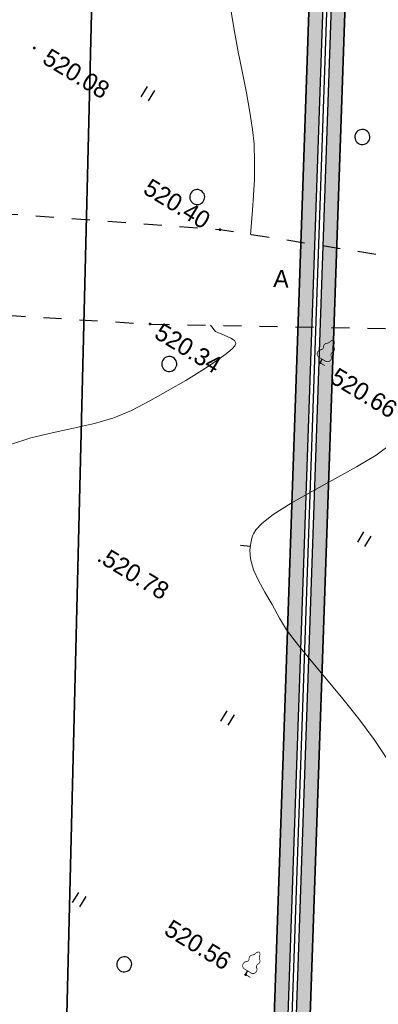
# Model space of a CAD drawing. Header units: millimetres. Extents: x 0 to 1576219, y -334896 to 156638.
# Tile 40 of 63: x 466036 to 483954, y -74508 to -25388. Entities that reach past the tile are written whole.
import ezdxf
from ezdxf import colors
from ezdxf.entities.mleader import LeaderData, LeaderLine
from ezdxf.math import Vec2, Vec3

# ---------------------------------------------------------------- set-up
doc = ezdxf.new("R2010")
doc.units = ezdxf.units.MM
doc.linetypes.add('Д_ТРОТ_ТРУБА', pattern=[3, 1.5, -1.5])
doc.linetypes.add('ДОРОГИ_СТРОЯЩ', pattern=[9, 8, -1])
for name, color, linetype in [('(004) Точки рельефа', 7, 'Continuous'), ('(022) Возд. Линии', 7, 'Continuous'), ('(025) Дорога', 7, 'Continuous'), ('(031) Горизонтали', 42, 'Continuous'), ('(036) Растительность', 7, 'Continuous'), ('(038) Деревья', 7, 'Continuous'), ('GLUXOY OG', 7, 'Continuous')]:
    doc.layers.add(name, color=color, linetype=linetype)
doc.layers.add('(042) Бергштрих', color=32, linetype='Continuous', lineweight=30)
doc.layers.add('К1', color=7, linetype='Continuous', lineweight=40, true_color=0x076e4b)
doc.styles.add('BM-431', font='txt')
doc.styles.add('D-431', font='txt')
doc.styles.add('GOST', font='isocpeur.ttf')
doc.linetypes.add('ОГРАДА_ГЛИН', pattern='A,4,["|",Standard,S=0.8,R=0,X=0,Y=-0.8],0.5,["|",Standard,S=0.8,R=0,X=0,Y=-0.8],3.5', length=8)

# ---------------------------------------------------------------- blocks, each defined once
blk = doc.blocks.new('d')
at = {"layer": '(038) Деревья'}
blk.add_ellipse((0, 0), major_axis=(0.265, 0.265), ratio=1, start_param=5.497787, end_param=11.780972, dxfattribs=at)
blk = doc.blocks.new('I04010')
for p, q in [((-0.412273, 0.007146), (-0.412273, 1.207146)), ((0.387727, 1.207146), (0.387727, 0.007146))]:
    blk.add_line(p, q)
blk = doc.blocks.new('karagach-flat-49')
at = {"layer": '(038) Деревья', "const_width": 0.0375}
for points in [[(-0.208, 1.009, 0.430853), (-0.255, 0.753, 0.548276)], [(-0.208, 1.009, 0.181567), (-0.117, 1.159, 0.303004)], [(0, 1.312, 0.246034), (-0.117, 1.159, 0.489079)], [(0, 1.312, -0.246034), (0.117, 1.159, -0.489079)], [(0.208, 1.009, -0.181567), (0.117, 1.159, -0.303004)], [(0.208, 1.009, -0.430853), (0.255, 0.753, -0.548276)], [(-0.315, 0.559, 0.626949), (-0.218, 0.206, 0.702465)], [(-0.315, 0.559, 0.383603), (-0.255, 0.753, 0.352912)], [(0.315, 0.559, -0.626949), (0.218, 0.206, -0.702465)], [(0.315, 0.559, -0.383603), (0.255, 0.753, -0.352912)]]:
    blk.add_lwpolyline(points, format="xyb", dxfattribs=at)
for points in [[(0, 0.206), (-0.218, 0.206)], [(0, 0), (0, 0.206)], [(0, 0.206), (0.218, 0.206)], [(0, 0), (0.281, 0)]]:
    blk.add_lwpolyline(points, dxfattribs=at)
at = {"layer": '(038) Деревья'}
blk.add_lwpolyline([(0, 0), (0, 0.206)], dxfattribs=at)
blk = doc.blocks.new('karagach-flat-76')
at = {"layer": '(038) Деревья', "const_width": 0.0375}
for points in [[(-0.208, 1.009, 0.430853), (-0.255, 0.753, 0.548276)], [(-0.208, 1.009, 0.181567), (-0.117, 1.159, 0.303004)], [(0, 1.312, 0.246034), (-0.117, 1.159, 0.489079)], [(0, 1.312, -0.246034), (0.117, 1.159, -0.489079)], [(0.208, 1.009, -0.181567), (0.117, 1.159, -0.303004)], [(0.208, 1.009, -0.430853), (0.255, 0.753, -0.548276)], [(-0.315, 0.559, 0.626949), (-0.218, 0.206, 0.702465)], [(-0.315, 0.559, 0.383603), (-0.255, 0.753, 0.352912)], [(0.315, 0.559, -0.626949), (0.218, 0.206, -0.702465)], [(0.315, 0.559, -0.383603), (0.255, 0.753, -0.352912)]]:
    blk.add_lwpolyline(points, format="xyb", dxfattribs=at)
for points in [[(0, 0.206), (-0.218, 0.206)], [(0, 0), (0, 0.206)], [(0, 0.206), (0.218, 0.206)], [(0, 0), (0.281, 0)]]:
    blk.add_lwpolyline(points, dxfattribs=at)
at = {"layer": '(038) Деревья'}
blk.add_lwpolyline([(0, 0), (0, 0.206)], dxfattribs=at)
blk = doc.blocks.new('A$C05d28b1e')
at = {"layer": '(004) Точки рельефа', "color": 7, "linetype": 'ByBlock', "lineweight": -2}
for p in [(-68804, 71309), (-56171, 68379), (-48449, 65309), (-56719, 62542), (-52743, 51144), (-35779, 37295)]:
    blk.add_point(p, dxfattribs=at)
at = {"layer": '(025) Дорога', "linetype": 'Д_ТРОТ_ТРУБА', "ltscale": 600, "flags": 128}
blk.add_lwpolyline([(27459, 120222), (8937, 104733), (7549, 103433), (-2273, 96670), (-15702, 86137), (-17767, 85381), (-18644, 85674), (-40043, 104576), (-45955, 113584), (-51231, 109005), (-44895, 102103), (-42025, 99008), (-25117, 82841), (-25117, 81951), (-25407, 81084), (-32229, 76172), (-32639, 76060), (-33388, 76495), (-37188, 78427), (-42918, 74170), (-43534, 73566), (-56171, 68379), (-72915, 59805), (-96929, 47597), (-121278, 30068), (-138829, 14906), (-139804, 14024), (-138021, 12053), (-129914, 19516), (-105640, 36924), (-88825, 45949), (-78921, 50853), (-56719, 62542), (-42094, 71045), (-39916, 71829), (-37271, 72176), (-35503, 71928), (-34406, 71614), (-29497, 64248), (-29370, 62878), (-30300, 61153), (-32643, 58416), (-31513, 56567), (-31513, 56567), (-31513, 56567)], dxfattribs=at)
at = {"layer": '(031) Горизонтали', "color": 42, "linetype": 'Continuous', "lineweight": 0, "ltscale": 600}
for points in [[(-54739, 68967), (-54825, 69139), (-55008, 69518), (-55276, 70057), (-55615, 70711), (-56012, 71436), (-56453, 72186), (-56926, 72915), (-57373, 73507), (-57936, 74174), (-58583, 74896), (-59280, 75656), (-59993, 76434), (-60687, 77211), (-61330, 77968)], [(-35294, 50148), (-36384, 50655), (-37562, 51127), (-38777, 51568), (-39976, 51978), (-41107, 52361), (-42117, 52718), (-42955, 53052), (-43567, 53364), (-44237, 53759), (-44862, 54101), (-45427, 54424), (-45921, 54760), (-46331, 55143), (-46590, 55505), (-46739, 55820), (-46815, 56055), (-46846, 56181), (-46862, 56286), (-46858, 56525), (-46769, 56948), (-46518, 57617), (-46043, 58581), (-45451, 59638), (-44811, 60734), (-44191, 61816), (-43660, 62830), (-43286, 63722)], [(-59550, 53789), (-58845, 54600), (-58070, 55372), (-57273, 56120), (-56506, 56859), (-55819, 57604), (-55264, 58370), (-54731, 59267), (-54212, 60180), (-53728, 61072), (-53300, 61905), (-52946, 62645), (-52689, 63255), (-52567, 63624), (-52530, 63820), (-52535, 63908), (-52546, 63938), (-52580, 63982), (-52681, 64035), (-52894, 64045), (-53251, 63991), (-53720, 63938), (-54095, 64068)]]:
    blk.add_lwpolyline(points, dxfattribs=at)
at = {"layer": '(042) Бергштрих', "color": 32, "linetype": 'Continuous', "lineweight": 30, "ltscale": 600}
blk.add_line((-46664, 55663), (-47116, 55449), dxfattribs=at)
at = {"layer": '(022) Возд. Линии', "xscale": 1000, "yscale": 1000, "zscale": 1000}
for name, p in [('karagach-flat-49', (-48449, 65309)), ('karagach-flat-76', (-35779, 37295))]:
    blk.add_blockref(name, p, dxfattribs=at)
at = {"layer": '(036) Растительность', "linetype": 'Continuous', "xscale": 500, "yscale": 500, "zscale": 500}
for p in [(-62767, 72005), (-41984, 58630), (-43190, 47459), (-44821, 35868)]:
    blk.add_blockref('I04010', p, dxfattribs=at)
at = {"layer": '(038) Деревья', "linetype": 'Continuous', "xscale": 1000, "yscale": 1000, "zscale": 1000}
for p in [(-52493, 76030), (-57985, 69183), (-54855, 61341), (-41226, 34579)]:
    blk.add_blockref('d', p, dxfattribs=at)
at = {"layer": '(004) Точки рельефа', "linetype": 'ByBlock', "char_height": 875, "attachment_point": 4, "style": 'D-431'}
for s, insert in [('520.08', (-68137, 71305)), ('520.40', (-60463, 68371)), ('520.66', (-47582, 65158)), ('520.34', (-56244, 62499)), ('520.78', (-52618, 51494)), ('520.56', (-40370, 37325))]:
    blk.add_mtext(s, dxfattribs=dict(at, insert=insert))
at = {"layer": '(025) Дорога', "linetype": 'ДОРОГИ_СТРОЯЩ', "style": 'BM-431'}
blk.add_text('A', height=875, rotation=28.5396, dxfattribs=at).set_placement((-52418, 67313))

msp = doc.modelspace()

# ---------------------------------------------------------------- hatches: boundary and pattern name
at = {"true_color": 0xb1ab95}
h = msp.add_hatch(color=253, dxfattribs=at)
h.dxf.hatch_style = 1
edge = h.paths.add_edge_path(flags=17)
edge.add_line((343420.655, -199706.481), (343362.341, -199006.181))
edge.add_line((343362.341, -199006.181), (342076.349, -199228.438))
edge.add_line((342076.349, -199228.438), (336804.038, -135912.752))
edge.add_line((336804.038, -135912.752), (333198.074, -35331.661))
edge.add_arc((340132.883, -34378.551), 7000, 180.0000002, 187.8256259, ccw=False)
edge.add_line((333132.883, -34378.551), (333132.883, -33513.298))
edge.add_line((333132.883, -33513.298), (331876.277, 1537.182))
edge.add_line((331876.277, 1537.182), (481405.729, 1522.586))
edge.add_line((481405.729, 1522.586), (481044.993, -8881.341))
edge.add_line((481044.993, -8881.341), (477779.736, -8841.621))
edge.add_line((477779.736, -8841.621), (477706.755, -14841.177))
edge.add_line((477706.755, -14841.177), (480837.027, -14879.255))
edge.add_line((480837.027, -14879.255), (477060.555, -123795.887))
edge.add_line((477060.555, -123795.887), (440367.499, -125207.107))
edge.add_line((440367.499, -125207.107), (437547.553, -129401.84))
edge.add_line((437547.553, -129401.84), (437752.191, -131676.945))
edge.add_line((437752.191, -131676.945), (410180.409, -136859.222))
edge.add_line((410180.409, -136859.222), (415909.299, -187062.516))
edge.add_line((415909.299, -187062.516), (355337.759, -197050.472))
edge.add_line((355337.759, -197050.472), (354621.109, -192708.604))
edge.add_line((354621.109, -192708.604), (348936.832, -193646.827))
edge.add_line((348936.832, -193646.827), (349362.314, -198756.485))
edge.add_line((349362.314, -198756.485), (350814.334, -198505.534))
edge.add_line((350814.334, -198505.534), (350179.275, -194657.99))
edge.add_line((350179.275, -194657.99), (353632.551, -194088.007))
edge.add_line((353632.551, -194088.007), (354267.744, -197936.365))
edge.add_line((354267.744, -197936.365), (416680.292, -187644.836))
edge.add_line((416680.292, -187644.836), (410949.73, -137426.881))
edge.add_line((410949.73, -137426.881), (438506.333, -132247.457))
edge.add_line((438506.333, -132247.457), (438266.977, -129586.367))
edge.add_line((438266.977, -129586.367), (440749.931, -125892.916))
edge.add_line((440749.931, -125892.916), (477737.589, -124470.365))
edge.add_line((477737.589, -124470.365), (482130.419, 2222.516))
edge.add_line((482130.419, 2222.516), (331150.729, 2237.253))
edge.add_line((331150.729, 2237.253), (336105.08, -135954.359))
edge.add_line((336105.08, -135954.359), (341442.206, -200048.413))
edge.add_line((341442.206, -200048.413), (343420.655, -199706.481))
h.paths.add_polyline_path([(335705.675, -135978.134), (330736.13, 2637.293), (482544.527, 2622.475), (478124.466, -124855.782), (440968.463, -126284.807), (438678.076, -129691.81), (438937.271, -132573.464), (411389.342, -137751.258), (417120.526, -187974.659), (354332.879, -198330.986), (354463.098, -199119.925), (351009.821, -199689.908), (350879.476, -198900.206), (349395.637, -199156.656), (349561.227, -201145.243), (355842.501, -200108.483), (355630.878, -198826.35), (417891.516, -188556.948), (412158.662, -138318.917), (439691.413, -133143.976), (439397.499, -129876.337), (441350.895, -126970.617), (478801.5, -125530.26), (483269.216, 3322.405), (330010.582, 3337.364), (335006.717, -136019.742), (340445.695, -201336.947), (343512.291, -200806.951), (343453.977, -200106.651), (341079.838, -200516.971)])

# ---------------------------------------------------------------- next in the draw order: block references
at = {"color": 5, "lineweight": 50, "rotation": 328.7134303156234}
msp.add_blockref('A$C05d28b1e', (488531.156, -123473.137), dxfattribs=at)

# ---------------------------------------------------------------- next in the draw order: linework, layer by layer
at = {"color": 8}
for points in [[(343573.19, -200796.426), (340445.695, -201336.947), (335006.717, -136019.742), (330010.582, 3337.364), (483269.216, 3322.405), (478801.5, -125530.26), (441350.895, -126970.617), (439397.499, -129876.337), (439691.413, -133143.976), (412158.662, -138318.917), (417891.516, -188556.948), (355630.878, -198826.35), (355842.501, -200108.483), (349561.227, -201145.243)], [(417891.516, -188556.948), (412158.662, -138318.917), (439691.413, -133143.976), (439397.499, -129876.337), (441350.895, -126970.617), (478801.5, -125530.26), (483269.216, 3322.405), (330010.582, 3337.364), (335006.717, -136019.742), (340445.695, -201336.947)], [(341079.838, -200516.971), (335705.675, -135978.134), (330736.13, 2637.293), (482544.527, 2622.475), (478124.466, -124855.782), (440968.463, -126284.807), (438678.076, -129691.81), (438937.271, -132573.464), (411389.342, -137751.258), (417120.526, -187974.659)], [(416680.292, -187644.836), (410949.73, -137426.881), (438506.333, -132247.457), (438266.977, -129586.367), (440749.931, -125892.916), (477737.589, -124470.365), (482130.419, 2222.516), (331150.729, 2237.253), (336105.08, -135954.359), (341442.206, -200048.413)], [(410180.409, -136859.222), (437752.191, -131676.945), (437547.553, -129401.84), (440367.499, -125207.107), (477060.555, -123795.887), (480837.027, -14879.255), (477706.755, -14841.177), (477779.736, -8841.621), (481044.993, -8881.341), (481405.729, 1522.586), (331876.277, 1537.182)], [(469341.222, -36740.185), (469977.258, -10872.939)], [(415909.299, -187062.516), (410180.409, -136859.222), (437752.191, -131676.945), (437547.553, -129401.84), (440367.499, -125207.107), (477060.555, -123795.887), (480837.027, -14879.255)], [(468383.117, -75705.801), (469095.393, -46737.935)]]:
    msp.add_lwpolyline(points, dxfattribs=at)
for points in [[(342076.349, -199228.438), (336804.038, -135912.752), (333198.074, -35331.661, -0.034159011), (333132.883, -34378.551), (333132.883, -33513.298), (331876.277, 1537.182), (481405.729, 1522.586), (481044.993, -8881.341), (477779.736, -8841.621), (477706.755, -14841.177), (480837.027, -14879.255), (477060.555, -123795.887), (440367.499, -125207.107), (437547.553, -129401.84), (437752.191, -131676.945), (410180.409, -136859.222), (415909.299, -187062.516)], [(366850.066, -100361.795), (438003.383, -104106.721, 0.141995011), (442882.768, -102966.711), (447006.83, -100651.075, -0.130040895), (448492.522, -100266.973), (460908.024, -100336.946, 0.408674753), (467945.36, -93509.124), (468383.117, -75705.801), (469977.258, -10872.939, 0.415117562), (463129.848, -3702.489), (362533.09, -1539.52)], [(362533.09, -1539.52), (463129.848, -3702.489, -0.415117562), (469977.258, -10872.939), (468383.117, -75705.801), (467945.36, -93509.124, -0.408674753), (460908.024, -100336.946), (448492.522, -100266.973, 0.130040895), (447006.83, -100651.075), (442882.768, -102966.711, -0.141995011), (438003.383, -104106.721), (366850.066, -100361.795, 0.208764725)]]:
    msp.add_lwpolyline(points, format="xyb", dxfattribs=at)
at = {"color": 8, "lineweight": 30}
for points in [[(468383.117, -75705.801), (469977.258, -10872.939)], [(469977.258, -10872.939), (468383.117, -75705.801)], [(477060.555, -123795.887), (480837.027, -14879.255)]]:
    msp.add_lwpolyline(points, dxfattribs=at)
at = {"layer": 'GLUXOY OG', "color": 186, "linetype": 'ОГРАДА_ГЛИН', "lineweight": 30, "ltscale": 400}
for points in [[(341079.838, -200516.971), (335705.675, -135978.134), (330736.13, 2637.293), (482544.527, 2622.475), (478124.466, -124855.782), (440968.463, -126284.807), (438678.076, -129691.81), (438937.271, -132573.464), (411389.342, -137751.258), (417120.526, -187974.659)], [(416680.292, -187644.836), (410949.73, -137426.881), (438506.333, -132247.457), (438266.977, -129586.367), (440749.931, -125892.916), (477737.589, -124470.365), (482130.419, 2222.516), (331150.729, 2237.253), (336105.08, -135954.359), (341442.206, -200048.413)]]:
    msp.add_lwpolyline(points, dxfattribs=at)
at = {"layer": 'GLUXOY OG', "color": 186, "lineweight": 30, "ltscale": 400}
msp.add_lwpolyline([(416900.409, -187809.747), (411169.536, -137589.069), (438721.802, -132410.46), (438472.526, -129639.089), (440859.197, -126088.862), (477931.027, -124663.074), (482337.473, 2422.495), (330943.43, 2437.273), (335905.377, -135966.247), (341261.022, -200282.692)], dxfattribs=at)

# ---------------------------------------------------------------- next in the draw order: leaders
at = {"layer": 'К1', "color": 0, "linetype": 'ByBlock', "lineweight": 0, "ltscale": 250}
ml = msp.add_multileader_mtext('Standard', dxfattribs=at)
ml.set_content('УП1,2 90%%D', style='GOST')
ml.set_leader_properties()
ml.build(insert=Vec2(0, 0))
ml.multileader.update_dxf_attribs({"text_left_attachment_type": 6, "text_right_attachment_type": 6, "dogleg_length": 0.001, "arrow_head_size": 750, "scale": 500})
ctx = ml.context
ctx.base_point, ctx.scale, ctx.char_height, ctx.arrow_head_size, ctx.landing_gap_size, ctx.plane_origin = Vec3(740669.526, -189800.546, 3656), 500, 500, 750, 0, Vec3(775757.993, -176241.907, 3656)
ctx.left_attachment, ctx.right_attachment, ctx.text_align_type = 6, 6, 1
notes = []
notes.append((ctx, [(0, (0, 0, 0), (0, 0), (1, 0), 1, [])]))
ctx.mtext.insert, ctx.mtext.alignment, ctx.mtext.flow_direction = Vec3(742057.026, -189200.546, 3656), 2, 5
ctx.mtext.has_bg_fill, ctx.mtext.bg_color, ctx.mtext.bg_scale_factor, ctx.mtext.bg_transparency, ctx.mtext.use_window_bg_color = 1, -1023410173, 1.1, 0, 0
for ctx, leaders in notes:
    for number, flags, end, landing, length, lines in leaders:
        leader = LeaderData()
        leader.index, (leader.has_last_leader_line, leader.has_dogleg_vector, leader.attachment_direction) = number, flags
        leader.last_leader_point, leader.dogleg_vector, leader.dogleg_length = Vec3(end), Vec3(landing), length
        for number, points, colour, breaks in lines:
            line = LeaderLine()
            line.index, line.vertices, line.color, line.breaks = number, Vec3.list(points), colors.encode_raw_color(colour), breaks
            leader.lines.append(line)
        ctx.leaders.append(leader)

# ---------------------------------------------------------------- next in the draw order: leaders
ml = msp.add_multileader_mtext('Standard', dxfattribs=at)
ml.set_content('УП3 90%%D', style='GOST')
ml.set_leader_properties()
ml.build(insert=Vec2(0, 0))
ml.multileader.update_dxf_attribs({"text_left_attachment_type": 6, "text_right_attachment_type": 6, "dogleg_length": 0.001, "arrow_head_size": 750, "scale": 500})
ctx = ml.context
ctx.base_point, ctx.scale, ctx.char_height, ctx.arrow_head_size, ctx.landing_gap_size, ctx.plane_origin = Vec3(752427.104, -190628.39, 3656), 500, 500, 750, 0, Vec3(786128.071, -177069.751, 3656)
ctx.left_attachment, ctx.right_attachment, ctx.text_align_type = 6, 6, 1
notes = []
notes.append((ctx, [(0, (0, 0, 0), (0, 0), (1, 0), 1, [])]))
ctx.mtext.insert, ctx.mtext.alignment, ctx.mtext.flow_direction = Vec3(753602.104, -190028.39, 3656), 2, 5
ctx.mtext.has_bg_fill, ctx.mtext.bg_color, ctx.mtext.bg_scale_factor, ctx.mtext.bg_transparency, ctx.mtext.use_window_bg_color = 1, -1023410173, 1.1, 0, 0
for ctx, leaders in notes:
    for number, flags, end, landing, length, lines in leaders:
        leader = LeaderData()
        leader.index, (leader.has_last_leader_line, leader.has_dogleg_vector, leader.attachment_direction) = number, flags
        leader.last_leader_point, leader.dogleg_vector, leader.dogleg_length = Vec3(end), Vec3(landing), length
        for number, points, colour, breaks in lines:
            line = LeaderLine()
            line.index, line.vertices, line.color, line.breaks = number, Vec3.list(points), colors.encode_raw_color(colour), breaks
            leader.lines.append(line)
        ctx.leaders.append(leader)

# ---------------------------------------------------------------- next in the draw order: leaders
ml = msp.add_multileader_mtext('Standard', dxfattribs=at)
ml.set_content('УП4 90%%D', style='GOST')
ml.set_leader_properties()
ml.build(insert=Vec2(0, 0))
ml.multileader.update_dxf_attribs({"text_left_attachment_type": 6, "text_right_attachment_type": 6, "dogleg_length": 0.001, "arrow_head_size": 750, "scale": 500})
ctx = ml.context
ctx.base_point, ctx.scale, ctx.char_height, ctx.arrow_head_size, ctx.landing_gap_size, ctx.plane_origin = Vec3(749897.856, -197249.302, 3656), 500, 500, 750, 0, Vec3(782423.822, -183690.663, 3656)
ctx.left_attachment, ctx.right_attachment, ctx.text_align_type = 6, 6, 1
notes = []
notes.append((ctx, [(0, (0, 0, 0), (0, 0), (1, 0), 1, [])]))
ctx.mtext.insert, ctx.mtext.alignment, ctx.mtext.flow_direction = Vec3(751097.856, -196649.302, 3656), 2, 5
ctx.mtext.has_bg_fill, ctx.mtext.bg_color, ctx.mtext.bg_scale_factor, ctx.mtext.bg_transparency, ctx.mtext.use_window_bg_color = 1, -1023410173, 1.1, 0, 0
for ctx, leaders in notes:
    for number, flags, end, landing, length, lines in leaders:
        leader = LeaderData()
        leader.index, (leader.has_last_leader_line, leader.has_dogleg_vector, leader.attachment_direction) = number, flags
        leader.last_leader_point, leader.dogleg_vector, leader.dogleg_length = Vec3(end), Vec3(landing), length
        for number, points, colour, breaks in lines:
            line = LeaderLine()
            line.index, line.vertices, line.color, line.breaks = number, Vec3.list(points), colors.encode_raw_color(colour), breaks
            leader.lines.append(line)
        ctx.leaders.append(leader)

# ---------------------------------------------------------------- next in the draw order: leaders
ml = msp.add_multileader_mtext('Standard', dxfattribs=at)
ml.set_content('УП5.6 90%%D', style='GOST')
ml.set_leader_properties()
ml.build(insert=Vec2(0, 0))
ml.multileader.update_dxf_attribs({"text_left_attachment_type": 6, "text_right_attachment_type": 6, "dogleg_length": 0.001, "arrow_head_size": 750, "scale": 500})
ctx = ml.context
ctx.base_point, ctx.scale, ctx.char_height, ctx.arrow_head_size, ctx.landing_gap_size, ctx.plane_origin = Vec3(760430.922, -194191.015, 3656), 500, 500, 750, 0, Vec3(791756.888, -180632.376, 3656)
ctx.left_attachment, ctx.right_attachment, ctx.text_align_type = 6, 6, 1
notes = []
notes.append((ctx, [(0, (0, 0, 0), (0, 0), (1, 0), 1, [])]))
ctx.mtext.insert, ctx.mtext.alignment, ctx.mtext.flow_direction = Vec3(761855.922, -193591.015, 3656), 2, 5
ctx.mtext.has_bg_fill, ctx.mtext.bg_color, ctx.mtext.bg_scale_factor, ctx.mtext.bg_transparency, ctx.mtext.use_window_bg_color = 1, -1023410173, 1.1, 0, 0
for ctx, leaders in notes:
    for number, flags, end, landing, length, lines in leaders:
        leader = LeaderData()
        leader.index, (leader.has_last_leader_line, leader.has_dogleg_vector, leader.attachment_direction) = number, flags
        leader.last_leader_point, leader.dogleg_vector, leader.dogleg_length = Vec3(end), Vec3(landing), length
        for number, points, colour, breaks in lines:
            line = LeaderLine()
            line.index, line.vertices, line.color, line.breaks = number, Vec3.list(points), colors.encode_raw_color(colour), breaks
            leader.lines.append(line)
        ctx.leaders.append(leader)

doc.saveas('drawing.dxf')
